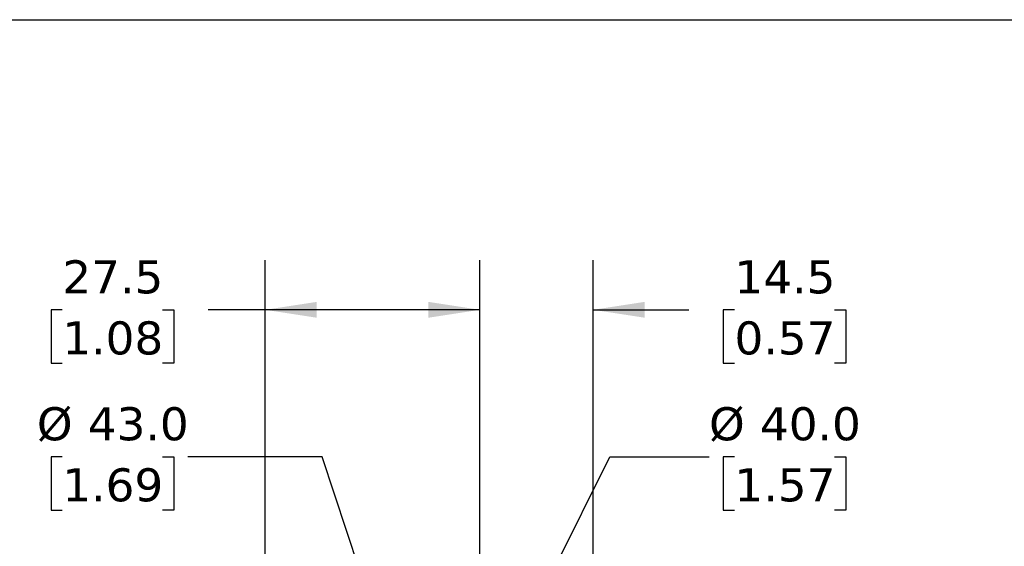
# Model space of a CAD drawing. Header units: millimetres. Extents: x 13 to 546, y 13 to 419.
# Tile 5 of 17: x 107 to 233, y 352 to 419. Entities that reach past the tile are written whole.
import ezdxf

# ---------------------------------------------------------------- set-up
doc = ezdxf.new("R2010")
doc.units = ezdxf.units.MM
doc.header["$LTSCALE"] = 2
doc.linetypes.add('SLD-Solid', pattern=[0])
doc.layers.add('DIMENSIONS', color=140, linetype='SLD-Solid', lineweight=25)
doc.layers.add('TEXT', color=140, linetype='SLD-Solid', lineweight=25)
doc.styles.add('SLDTEXTSTYLE0', font='VERDANA.TTF')
doc.dimstyles.new('SLDDIMSTYLE0', dxfattribs={"dimtxt": 4.316015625, "dimasz": 6.603999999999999, "dimexe": 0, "dimexo": 0.0625, "dimgap": 1.07900390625, "dimtad": 0, "dimtih": 1, "dimtoh": 1, "dimrnd": 1e-09, "dimzin": 12, "dimdsep": 46, "dimtxsty": 'SLDTEXTSTYLE0', "dimsah": 1, "dimcen": 0.09, "dimadec": 0, "dimazin": 3, "dimtfac": 1, "dimtofl": 0, "dimtmove": 0, "dimatfit": 3, "dimfxl": 0, "dimfrac": 2, "dimtolj": 1, "dimtzin": 12, "dimarcsym": 0})
doc.dimstyles.new('SLDDIMSTYLE2', dxfattribs={"dimtxt": 4.316015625, "dimasz": 6.603999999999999, "dimexe": 0, "dimexo": 0.0625, "dimgap": 1.07900390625, "dimtad": 0, "dimtih": 1, "dimtoh": 1, "dimrnd": 1e-09, "dimzin": 12, "dimdsep": 46, "dimtxsty": 'SLDTEXTSTYLE0', "dimsah": 1, "dimcen": 0.09, "dimadec": 0, "dimazin": 3, "dimtfac": 1, "dimtmove": 0, "dimatfit": 0, "dimfxl": 0, "dimfrac": 2, "dimtolj": 1, "dimtzin": 12, "dimarcsym": 0})
doc.dimstyles.new('SLDDIMSTYLE3', dxfattribs={"dimtxt": 4.316015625, "dimasz": 6.603999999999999, "dimexe": 0, "dimexo": 0.0625, "dimgap": 1.07900390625, "dimtad": 0, "dimtih": 1, "dimtoh": 1, "dimrnd": 1e-09, "dimzin": 4, "dimdsep": 46, "dimtxsty": 'SLDTEXTSTYLE0', "dimsah": 1, "dimcen": 0, "dimadec": 0, "dimazin": 1, "dimtfac": 1, "dimtofl": 0, "dimtmove": 0, "dimatfit": 3, "dimfxl": 0, "dimfrac": 2, "dimtolj": 1, "dimtzin": 12, "dimarcsym": 0})

# ---------------------------------------------------------------- blocks, each defined once
blk = doc.blocks.new('_D_6')
at = {"layer": 'DIMENSIONS'}
for p, q in [((138.3385113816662, 326.7685488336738), (138.3385113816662, 388.2733911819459)), ((165.8385113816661, 341.0632881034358), (165.8385113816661, 388.2733911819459)), ((112.3509504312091, 381.9233907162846), (110.9016218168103, 381.9233907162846)), ((110.9016218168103, 381.9233907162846), (110.9016218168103, 375.0638227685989)), ((125.1763835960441, 381.9233907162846), (126.6257122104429, 381.9233907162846)), ((126.6257122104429, 381.9233907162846), (126.6257122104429, 375.0638227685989)), ((138.3385113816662, 381.9233911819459), (131.0246203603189, 381.9233911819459)), ((165.8385113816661, 381.9233911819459), (138.3385113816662, 381.9233911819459)), ((110.9016218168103, 375.0638227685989), (112.3509504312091, 375.0638227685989)), ((126.6257122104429, 375.0638227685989), (125.1763835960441, 375.0638227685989))]:
    blk.add_line(p, q, dxfattribs=at)
for points in [[(138.3385113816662, 381.9233911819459), (144.9425113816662, 380.9073911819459), (144.9425113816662, 382.9393911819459)], [(165.8385113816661, 381.9233911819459), (159.234511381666, 382.9393911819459), (159.234511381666, 380.9073911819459)]]:
    blk.add_solid(points, dxfattribs=at)
at = {"layer": 'DIMENSIONS', "char_height": 4.233333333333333, "attachment_point": 1, "style": 'SLDTEXTSTYLE0'}
for s, insert in [('27.5', (112.3509508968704, 388.2664298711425)), ('1.08', (112.3509504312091, 380.4406426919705))]:
    blk.add_mtext(s, dxfattribs=dict(at, insert=insert))
blk = doc.blocks.new('_D_7')
at = {"layer": 'DIMENSIONS'}
for p, q in [((165.8385113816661, 341.0632881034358), (165.8385113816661, 388.2733911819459)), ((180.3385113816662, 324.1018326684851), (180.3385113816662, 388.2733911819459)), ((165.8385113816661, 381.9233911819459), (153.1385113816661, 381.9233911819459)), ((180.3385113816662, 381.9233911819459), (192.5993807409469, 381.9233911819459)), ((198.4476170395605, 381.9233907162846), (196.9982884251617, 381.9233907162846)), ((196.9982884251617, 381.9233907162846), (196.9982884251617, 375.0638227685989)), ((211.2730502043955, 381.9233907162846), (212.7223788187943, 381.9233907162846)), ((212.7223788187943, 381.9233907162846), (212.7223788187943, 375.0638227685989)), ((196.9982884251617, 375.0638227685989), (198.4476170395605, 375.0638227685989)), ((212.7223788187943, 375.0638227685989), (211.2730502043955, 375.0638227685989))]:
    blk.add_line(p, q, dxfattribs=at)
for points in [[(165.8385113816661, 381.9233911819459), (159.234511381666, 382.9393911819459), (159.234511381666, 380.9073911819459)], [(180.3385113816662, 381.9233911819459), (186.9425113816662, 380.9073911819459), (186.9425113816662, 382.9393911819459)]]:
    blk.add_solid(points, dxfattribs=at)
at = {"layer": 'DIMENSIONS', "char_height": 4.233333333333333, "attachment_point": 1, "style": 'SLDTEXTSTYLE0'}
for s, insert in [('14.5', (198.4476175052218, 388.2664298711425)), ('0.57', (198.4476170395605, 380.4406426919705))]:
    blk.add_mtext(s, dxfattribs=dict(at, insert=insert))
blk = doc.blocks.new('_D_8')
at = {"layer": 'DIMENSIONS'}
for p, q in [((169.2389695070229, 336.4336718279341), (182.4893228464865, 363.0973457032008)), ((182.4893228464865, 363.0973457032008), (195.1893228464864, 363.0973457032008)), ((198.4476168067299, 363.0973452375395), (196.9982881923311, 363.0973452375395)), ((196.9982881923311, 363.0973452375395), (196.9982881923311, 356.2377772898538)), ((211.2730499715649, 363.0973452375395), (212.7223785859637, 363.0973452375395)), ((212.7223785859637, 363.0973452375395), (212.7223785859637, 356.2377772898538)), ((196.9982881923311, 356.2377772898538), (198.4476168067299, 356.2377772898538)), ((212.7223785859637, 356.2377772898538), (211.2730499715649, 356.2377772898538))]:
    blk.add_line(p, q, dxfattribs=at)
blk.add_solid([(169.2389695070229, 336.4336718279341), (173.0877482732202, 341.8955372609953), (171.2680532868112, 342.7998238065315)], dxfattribs=at)
at = {"layer": 'DIMENSIONS', "char_height": 4.233333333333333, "attachment_point": 1, "style": 'SLDTEXTSTYLE0'}
for s, insert in [('%%c', (195.1893228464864, 369.4403843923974)), ('40.0', (201.7059121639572, 369.4403843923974)), ('1.57', (198.4476168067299, 361.6145972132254))]:
    blk.add_mtext(s, dxfattribs=dict(at, insert=insert))
blk = doc.blocks.new('_D_9')
at = {"layer": 'DIMENSIONS'}
for p, q in [((112.3509501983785, 363.0973452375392), (110.9016215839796, 363.0973452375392)), ((110.9016215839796, 363.0973452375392), (110.9016215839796, 356.2377772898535)), ((125.1763833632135, 363.0973452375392), (126.6257119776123, 363.0973452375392)), ((126.6257119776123, 363.0973452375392), (126.6257119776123, 356.2377772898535)), ((145.6499958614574, 363.0973457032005), (128.4346782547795, 363.0973457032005)), ((153.6095406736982, 338.9431547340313), (145.6499958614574, 363.0973457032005)), ((110.9016215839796, 356.2377772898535), (112.3509501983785, 356.2377772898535)), ((126.6257119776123, 356.2377772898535), (125.1763833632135, 356.2377772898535))]:
    blk.add_line(p, q, dxfattribs=at)
blk.add_solid([(153.6095406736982, 338.9431547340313), (152.5076086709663, 345.5333609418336), (150.5776938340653, 344.8973949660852)], dxfattribs=at)
at = {"layer": 'DIMENSIONS', "char_height": 4.233333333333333, "attachment_point": 1, "style": 'SLDTEXTSTYLE0'}
for s, insert in [('%%c', (109.092656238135, 369.4403843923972)), ('43.0', (115.6092455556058, 369.4403843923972)), ('1.69', (112.3509501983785, 361.6145972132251))]:
    blk.add_mtext(s, dxfattribs=dict(at, insert=insert))

msp = doc.modelspace()

# ---------------------------------------------------------------- linework, layer by layer
at = {"layer": 'TEXT'}
msp.add_line((12.69999999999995, 419.1), (546.0999999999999, 419.1), dxfattribs=at)

# ---------------------------------------------------------------- dimensions: what is measured, and where the dimension line sits
at = {"layer": 'DIMENSIONS'}
for p1, dimstyle, picture, middle in [((138.3385113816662, 324.2285488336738), 'SLDDIMSTYLE0', '_D_6', (118.7636672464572, 381.9233911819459)), ((180.3385113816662, 321.5618326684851), 'SLDDIMSTYLE2', '_D_7', (204.8603338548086, 381.9233911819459))]:
    dim = msp.add_linear_dim(base=(165.8385113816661, 381.9233911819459), p1=p1, p2=(165.8385113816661, 338.5232881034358), dimstyle=dimstyle, dxfattribs=at)
    dim.commit()
    dim.dimension.update_dxf_attribs({"geometry": picture, "text_midpoint": middle, "dimtype": 160})
for p1, p2, picture, middle in [((167.0674820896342, 298.1034214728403), (153.6095406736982, 338.9431547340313), '_D_9', (118.7636672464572, 363.0973457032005)), ((151.4380532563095, 300.6129043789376), (169.2389695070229, 336.4336718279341), '_D_8', (204.8603338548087, 363.0973457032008))]:
    dim = msp.add_diameter_dim_2p(p1=p1, p2=p2, dimstyle='SLDDIMSTYLE3', dxfattribs=at)
    dim.commit()
    dim.dimension.update_dxf_attribs({"geometry": picture, "text_midpoint": middle, "dimtype": 163})

doc.saveas('drawing.dxf')
